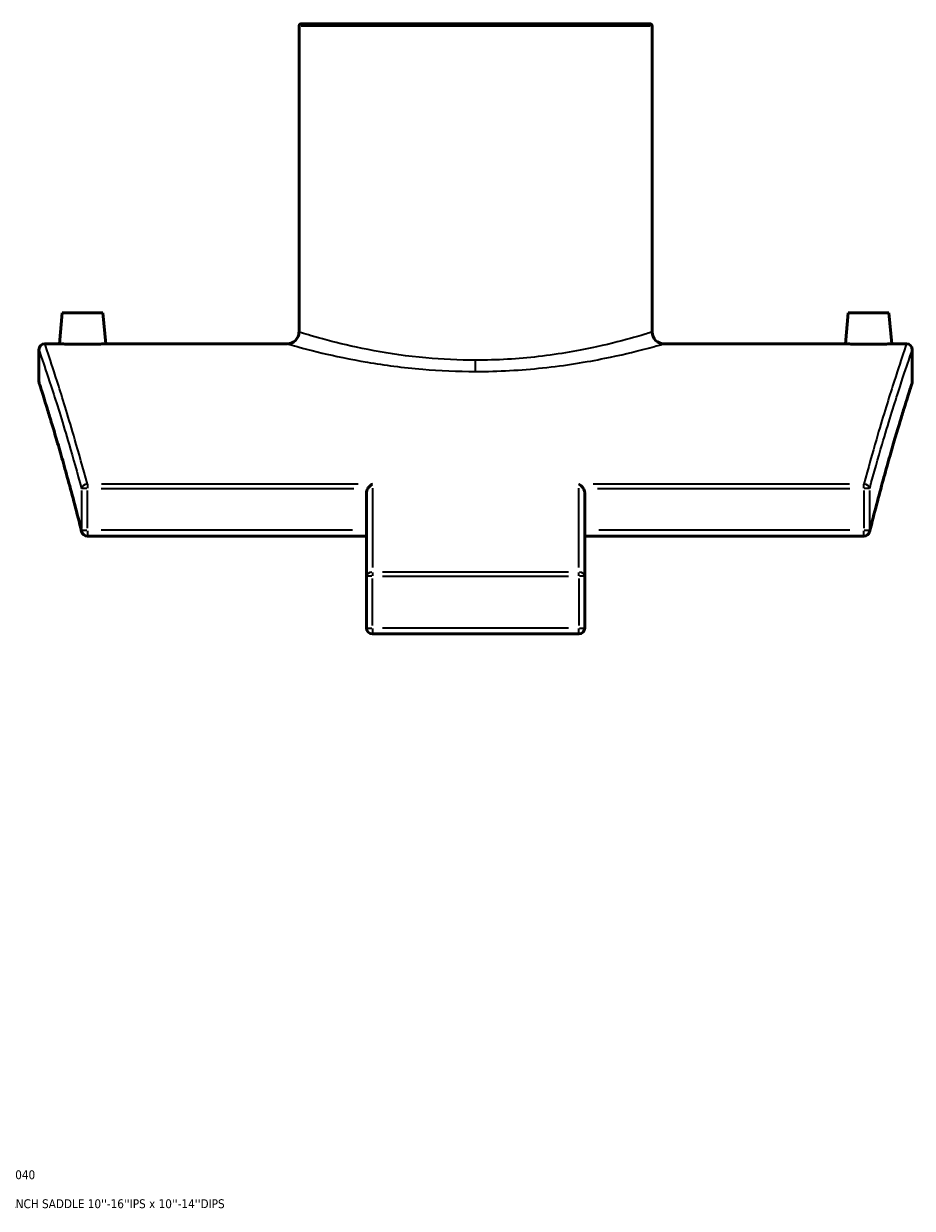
# Model space of a CAD drawing. Header units: inches. Extents: x -5.8 to 56, y -6.3 to 37.5.
# Tile 8 of 9: x 35 to 47, y 1.5 to 17.5. Entities that reach past the tile are written whole.
import ezdxf

# ---------------------------------------------------------------- set-up
doc = ezdxf.new("R2010")
doc.units = ezdxf.units.IN
doc.header["$MEASUREMENT"] = 0
for name, color, linetype, lineweight in [('Title (ANSI)', 7, 'Continuous', 50), ('Visible (ANSI)', 7, 'Continuous', 50), ('Visible Narrow (ANSI)', 7, 'Continuous', 35)]:
    doc.layers.add(name, color=color, linetype=linetype, lineweight=lineweight)
doc.styles.add('Text Style29', font='tahoma.ttf')

# ---------------------------------------------------------------- blocks, each defined once
blk = doc.blocks.new('Title Blocks ANSI - Large')
at = {"layer": 'Title (ANSI)', "color": 5, "true_color": 0x0000ff, "style": 'Text Style29'}
for tag, p in [('PART_NUMBER_001', (0.341, 0.873)), ('DESCRIPTION_001', (0.369, 0.481))]:
    blk.add_attdef(tag, p, '', height=0.12, dxfattribs=at)

msp = doc.modelspace()

# ---------------------------------------------------------------- linework, layer by layer
at = {"layer": 'Visible (ANSI)'}
for p, q in [((38.696, 17.469), (38.696, 13.33)), ((38.727, 17.501), (43.439, 17.501)), ((43.471, 17.469), (43.471, 13.33)), ((35.493, 13.589), (35.457, 13.171)), ((35.493, 13.589), (36.044, 13.589)), ((36.044, 13.589), (36.081, 13.171)), ((46.122, 13.589), (46.086, 13.171)), ((46.673, 13.589), (46.122, 13.589)), ((46.673, 13.589), (46.71, 13.171)), ((35.457, 13.171), (35.258, 13.171)), ((38.536, 13.171), (36.081, 13.171)), ((46.086, 13.171), (43.63, 13.171)), ((46.909, 13.171), (46.71, 13.171)), ((35.178, 13.091), (35.178, 12.66)), ((46.988, 12.66), (46.988, 13.091)), ((39.607, 10.03), (39.607, 11.148)), ((42.56, 11.148), (42.56, 10.03)), ((39.607, 10.57), (35.833, 10.57)), ((46.334, 10.57), (42.56, 10.57)), ((39.607, 10.03), (39.607, 9.327)), ((42.56, 9.327), (42.56, 10.03)), ((39.687, 9.248), (42.48, 9.248))]:
    msp.add_line(p, q, dxfattribs=at)
for centre, radius, start, end in [((38.727, 17.469), 0.0319, 90, 180), ((43.439, 17.469), 0.0319, 0, 90), ((38.536, 13.33), 0.159, 270, 0), ((43.63, 13.33), 0.159, 180, 270), ((35.258, 13.091), 0.0796, 90, 180), ((46.909, 13.091), 0.0796, 0, 90), ((35.258, 12.66), 0.0796, 180, 197.8992), ((46.909, 12.66), 0.0796, 342.1008, 0), ((35.833, 10.65), 0.0796, 193.9267, 270), ((46.334, 10.65), 0.0796, 270, 346.0733), ((39.687, 9.327), 0.0796, 180, 270), ((42.48, 9.327), 0.0796, 270, 0)]:
    msp.add_arc(centre, radius, start, end, dxfattribs=at)
for points, knots in [([(35.769, 13.165), (35.73, 13.165), (35.688, 13.165), (35.611, 13.166), (35.576, 13.167), (35.52, 13.169), (35.496, 13.169), (35.465, 13.17), (35.457, 13.171), (35.457, 13.171)], [0, 0, 0, 0, 0.298982, 0.298982, 0.597965, 0.597965, 0.896838, 0.896838, 1.195711, 1.195711, 1.195711, 1.195711]), ([(36.081, 13.171), (36.081, 13.171), (36.073, 13.17), (36.041, 13.169), (36.017, 13.169), (35.962, 13.167), (35.927, 13.166), (35.85, 13.165), (35.808, 13.165), (35.769, 13.165)], [3.587134, 3.587134, 3.587134, 3.587134, 3.885882, 3.885882, 4.18463, 4.18463, 4.483737, 4.483737, 4.782845, 4.782845, 4.782845, 4.782845]), ([(46.398, 13.165), (46.359, 13.165), (46.317, 13.165), (46.24, 13.166), (46.205, 13.167), (46.149, 13.169), (46.125, 13.169), (46.094, 13.17), (46.086, 13.171), (46.086, 13.171)], [2.391422, 2.391422, 2.391422, 2.391422, 2.69053, 2.69053, 2.989638, 2.989638, 3.288386, 3.288386, 3.587134, 3.587134, 3.587134, 3.587134]), ([(46.71, 13.171), (46.71, 13.171), (46.702, 13.17), (46.67, 13.169), (46.646, 13.169), (46.591, 13.167), (46.556, 13.166), (46.479, 13.165), (46.437, 13.165), (46.398, 13.165)], [5.978556, 5.978556, 5.978556, 5.978556, 6.277429, 6.277429, 6.576303, 6.576303, 6.875285, 6.875285, 7.174267, 7.174267, 7.174267, 7.174267]), ([(35.756, 10.63), (35.724, 10.757), (35.693, 10.879), (35.632, 11.112), (35.602, 11.223), (35.544, 11.433), (35.516, 11.533), (35.463, 11.72), (35.437, 11.807), (35.389, 11.97), (35.367, 12.045), (35.325, 12.182), (35.306, 12.244), (35.271, 12.355), (35.256, 12.404), (35.23, 12.488), (35.218, 12.523), (35.2, 12.579), (35.194, 12.601), (35.184, 12.629), (35.182, 12.636), (35.182, 12.636)], [5.54603, 5.54603, 5.54603, 5.54603, 7.031538, 7.031538, 8.517045, 8.517045, 10.002553, 10.002553, 11.48806, 11.48806, 12.973567, 12.973567, 14.459075, 14.459075, 15.944582, 15.944582, 17.43009, 17.43009, 18.915597, 18.915597, 20.401105, 20.401105, 20.401105, 20.401105]), ([(46.984, 12.636), (46.984, 12.636), (46.982, 12.629), (46.973, 12.601), (46.966, 12.579), (46.948, 12.523), (46.937, 12.488), (46.911, 12.404), (46.895, 12.355), (46.861, 12.244), (46.842, 12.182), (46.8, 12.045), (46.777, 11.97), (46.729, 11.807), (46.704, 11.72), (46.65, 11.533), (46.622, 11.433), (46.565, 11.223), (46.535, 11.112), (46.474, 10.879), (46.443, 10.757), (46.411, 10.63)], [18.458106, 18.458106, 18.458106, 18.458106, 19.943614, 19.943614, 21.429121, 21.429121, 22.914629, 22.914629, 24.400136, 24.400136, 25.885644, 25.885644, 27.371151, 27.371151, 28.856658, 28.856658, 30.342166, 30.342166, 31.827673, 31.827673, 33.313181, 33.313181, 33.313181, 33.313181]), ([(39.625, 11.213), (39.632, 11.224), (39.64, 11.234), (39.66, 11.256), (39.673, 11.267), (39.687, 11.275), (39.687, 11.275), (39.687, 11.275)], [0, 0, 0, 0, 0.0976014, 0.0976014, 0.2367319, 0.2367319, 0.2376254, 0.2376254, 0.2376254, 0.2376254]), ([(42.48, 11.275), (42.48, 11.275), (42.48, 11.275), (42.489, 11.269), (42.497, 11.263), (42.513, 11.249), (42.52, 11.241), (42.533, 11.226), (42.537, 11.22), (42.542, 11.213)], [-0.0009012, -0.0009012, -0.0009012, -0.0009012, 0, 0, 0.0904127, 0.0904127, 0.1765595, 0.1765595, 0.2387205, 0.2387205, 0.2387205, 0.2387205]), ([(39.625, 11.213), (39.621, 11.206), (39.617, 11.198), (39.61, 11.178), (39.607, 11.162), (39.607, 11.148)], [-1.2004163, -1.2004163, -1.2004163, -1.2004163, -1.1424728, -1.1424728, -1.0373454, -1.0373454, -1.0373454, -1.0373454]), ([(42.56, 11.148), (42.56, 11.162), (42.557, 11.178), (42.55, 11.198), (42.546, 11.206), (42.542, 11.213)], [-0.3450053, -0.3450053, -0.3450053, -0.3450053, -0.2398779, -0.2398779, -0.1819345, -0.1819345, -0.1819345, -0.1819345])]:
    msp.add_open_spline(points, degree=3, knots=knots, dxfattribs=at)
at = {"layer": 'Visible Narrow (ANSI)'}
for p, q in [((43.442, 17.469), (38.725, 17.469)), ((41.083, 12.8), (41.083, 12.939)), ((35.833, 11.273), (35.833, 11.217)), ((39.494, 11.275), (36.026, 11.275)), ((39.687, 11.221), (39.687, 10.146)), ((42.48, 10.146), (42.48, 11.221)), ((46.141, 11.275), (42.673, 11.275)), ((46.334, 11.217), (46.334, 11.273)), ((35.755, 11.185), (35.755, 10.678)), ((35.827, 11.213), (35.756, 11.213)), ((35.833, 10.678), (35.833, 11.185)), ((36.022, 11.213), (39.435, 11.213)), ((42.731, 11.213), (46.144, 11.213)), ((46.334, 11.185), (46.334, 10.678)), ((46.41, 11.213), (46.339, 11.213)), ((46.412, 10.678), (46.412, 11.185)), ((35.756, 10.65), (35.827, 10.65)), ((35.833, 10.643), (35.833, 10.57)), ((39.418, 10.65), (36.022, 10.65)), ((46.145, 10.65), (42.748, 10.65)), ((46.334, 10.57), (46.334, 10.643)), ((46.339, 10.65), (46.41, 10.65)), ((39.68, 10.03), (39.607, 10.03)), ((39.687, 10.079), (39.687, 10.033)), ((39.687, 9.362), (39.687, 9.995)), ((42.34, 10.081), (39.826, 10.081)), ((39.826, 10.03), (42.34, 10.03)), ((42.48, 10.033), (42.48, 10.079)), ((42.48, 9.995), (42.48, 9.362)), ((42.559, 10.03), (42.486, 10.03)), ((39.607, 9.327), (39.68, 9.327)), ((39.687, 9.321), (39.687, 9.248)), ((42.34, 9.327), (39.826, 9.327)), ((42.48, 9.248), (42.48, 9.321)), ((42.486, 9.327), (42.559, 9.327))]:
    msp.add_line(p, q, dxfattribs=at)
for centre, major_axis, ratio, start_param, end_param in [((35.833, 11.213), (-0.0769, -0.0208), 0.767358, 4.579083, 5.871744), ((46.334, 11.213), (0.0769, -0.0208), 0.767358, 0.411442, 1.704103), ((35.833, 10.65), (-0.0773, -0.0192), 0.740155, 5.976078, 6.267022), ((46.334, 10.65), (0.0773, -0.0192), 0.740155, 0.016164, 0.307107), ((39.687, 10.03), (-0.0796, 0), 0.638803, 4.790929, 6.204645), ((42.48, 10.03), (0.0796, 0), 0.638803, 0.07854, 1.492257)]:
    msp.add_ellipse(centre, major_axis=major_axis, ratio=ratio, start_param=start_param, end_param=end_param, dxfattribs=at)
for points, knots in [([(41.083, 12.949), (40.856, 12.949), (40.629, 12.96), (40.161, 13.003), (39.924, 13.038), (39.49, 13.118), (39.296, 13.163), (38.959, 13.25), (38.828, 13.289), (38.716, 13.323), (38.696, 13.33), (38.696, 13.33)], [0, 0, 0, 0, 1.659755, 1.659755, 3.576814, 3.576814, 5.574793, 5.574793, 7.864004, 7.864004, 9.191309, 9.191309, 9.191309, 9.191309]), ([(43.471, 13.33), (43.471, 13.33), (43.458, 13.326), (43.392, 13.306), (43.32, 13.284), (43.095, 13.22), (42.924, 13.175), (42.493, 13.081), (42.224, 13.032), (41.662, 12.967), (41.373, 12.949), (41.083, 12.949)], [27.573903, 27.573903, 27.573903, 27.573903, 28.619889, 28.619889, 30.271461, 30.271461, 32.346477, 32.346477, 34.648334, 34.648334, 36.765224, 36.765224, 36.765224, 36.765224]), ([(35.833, 11.275), (35.774, 11.493), (35.717, 11.695), (35.581, 12.163), (35.507, 12.404), (35.386, 12.786), (35.338, 12.93), (35.275, 13.122), (35.258, 13.171), (35.258, 13.171)], [-30.848787, -30.848787, -30.848787, -30.848787, -28.189976, -28.189976, -24.083525, -24.083525, -20.115871, -20.115871, -16.148211, -16.148211, -16.148211, -16.148211]), ([(38.536, 13.171), (38.536, 13.171), (38.558, 13.164), (38.677, 13.131), (38.817, 13.092), (39.176, 13.007), (39.384, 12.962), (39.847, 12.884), (40.1, 12.85), (40.599, 12.808), (40.841, 12.797), (41.083, 12.797)], [-9.191309, -9.191309, -9.191309, -9.191309, -7.864004, -7.864004, -5.574793, -5.574793, -3.576814, -3.576814, -1.659755, -1.659755, 0, 0, 0, 0]), ([(41.083, 12.797), (41.392, 12.797), (41.701, 12.815), (42.3, 12.878), (42.587, 12.926), (43.047, 13.019), (43.229, 13.063), (43.47, 13.125), (43.546, 13.147), (43.617, 13.167), (43.63, 13.171), (43.63, 13.171)], [-36.765224, -36.765224, -36.765224, -36.765224, -34.648334, -34.648334, -32.346477, -32.346477, -30.271461, -30.271461, -28.619889, -28.619889, -27.573903, -27.573903, -27.573903, -27.573903]), ([(46.909, 13.171), (46.909, 13.171), (46.892, 13.122), (46.828, 12.93), (46.781, 12.786), (46.66, 12.404), (46.585, 12.163), (46.449, 11.695), (46.392, 11.493), (46.334, 11.275)], [-19.22251, -19.22251, -19.22251, -19.22251, -15.25485, -15.25485, -11.287196, -11.287196, -7.180745, -7.180745, -4.521934, -4.521934, -4.521934, -4.521934]), ([(35.178, 13.091), (35.178, 13.091), (35.195, 13.043), (35.259, 12.852), (35.306, 12.71), (35.428, 12.332), (35.503, 12.092), (35.639, 11.629), (35.696, 11.429), (35.755, 11.213)], [16.148211, 16.148211, 16.148211, 16.148211, 20.115871, 20.115871, 24.083525, 24.083525, 28.189976, 28.189976, 30.848787, 30.848787, 30.848787, 30.848787]), ([(46.412, 11.213), (46.47, 11.429), (46.527, 11.629), (46.664, 12.092), (46.739, 12.332), (46.86, 12.71), (46.908, 12.852), (46.972, 13.043), (46.988, 13.091), (46.988, 13.091)], [4.521934, 4.521934, 4.521934, 4.521934, 7.180745, 7.180745, 11.287196, 11.287196, 15.25485, 15.25485, 19.22251, 19.22251, 19.22251, 19.22251]), ([(35.755, 10.65), (35.683, 10.939), (35.613, 11.202), (35.473, 11.704), (35.405, 11.933), (35.295, 12.295), (35.252, 12.432), (35.193, 12.614), (35.178, 12.66), (35.178, 12.66)], [5.54603, 5.54603, 5.54603, 5.54603, 8.928013, 8.928013, 12.83202, 12.83202, 16.61656, 16.61656, 20.401105, 20.401105, 20.401105, 20.401105]), ([(46.988, 12.66), (46.988, 12.66), (46.973, 12.614), (46.915, 12.432), (46.872, 12.295), (46.762, 11.933), (46.694, 11.704), (46.554, 11.202), (46.484, 10.939), (46.412, 10.65)], [18.458106, 18.458106, 18.458106, 18.458106, 22.242651, 22.242651, 26.027191, 26.027191, 29.931198, 29.931198, 33.313181, 33.313181, 33.313181, 33.313181])]:
    msp.add_open_spline(points, degree=3, knots=knots, dxfattribs=at)

# ---------------------------------------------------------------- block references
msp.add_blockref('Title Blocks ANSI - Large', (33.5, 1)).add_auto_attribs({'PART_NUMBER_001': '5958BD03160040', 'DESCRIPTION_001': "PLASSON BRANCH SADDLE 10''-16''IPS x 10''-14''DIPS"})

doc.saveas('drawing.dxf')
